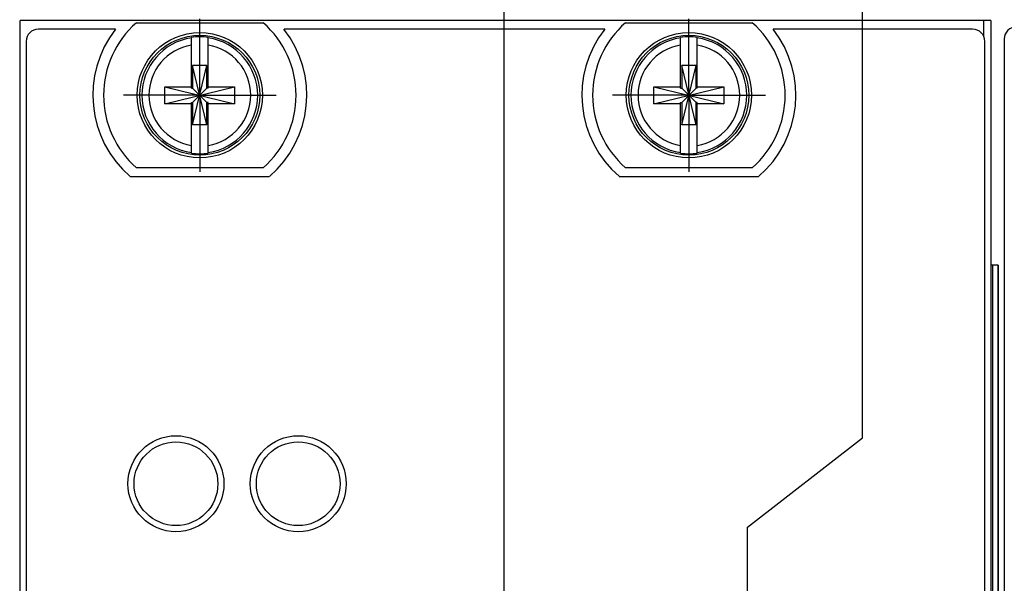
# Model space of a CAD drawing. Header units: inches. Extents: x 0 to 22, y 0 to 17.
# Tile 58 of 114: x 10.4 to 12, y 11.4 to 12.3. Entities that reach past the tile are written whole.
import ezdxf

# ---------------------------------------------------------------- set-up
doc = ezdxf.new("R2010")
doc.units = ezdxf.units.IN
doc.header["$LTSCALE"] = 1.21
doc.header["$MEASUREMENT"] = 0
doc.linetypes.add('CENTER', pattern=[0.6, 0.375, -0.075, 0.075, -0.075])
doc.layers.get('0').update_dxf_attribs({"linetype": 'CONTINUOUS'})
doc.layers.add('02___PRT_ALL_AXES', color=7, linetype='CONTINUOUS')
doc.layers.add('DIMENSIONS', color=7, linetype='CONTINUOUS')
doc.styles.get("Standard").update_dxf_attribs({"font": 'txt', "width": 0.8})
doc.dimstyles.new('DIMSTYLE_1', dxfattribs={"dimtxt": 0.125, "dimasz": 0.18, "dimexe": 0.125, "dimexo": 0.0625, "dimgap": 0.03125, "dimtad": 0, "dimtih": 1, "dimtoh": 1, "dimzin": 4, "dimdsep": 46, "dimtxsty": 'STANDARD', "dimblk": '_FILLED', "dimblk1": '_FILLED', "dimblk2": '_FILLED', "dimcen": 0.09, "dimadec": 0, "dimazin": 0, "dimtp": 0.01, "dimtm": 0.01, "dimtfac": 1, "dimtofl": 0, "dimtmove": 0, "dimatfit": 3, "dimldrblk": '_FILLED', "dimfxl": 1, "dimtolj": 1, "dimtzin": 4, "dimarcsym": 0})

# ---------------------------------------------------------------- blocks, each defined once
blk = doc.blocks.new('*D13')
at = {"layer": 'DIMENSIONS', "color": 2, "linetype": 'CONTINUOUS'}
blk.add_line((11.1485, 11.3147), (11.1485, 12.7326), dxfattribs=at)
at = {"layer": 'DIMENSIONS', "color": 2, "linetype": 'CONTINUOUS', "insert": (11.086, 12.7951), "char_height": 0.125, "width": 1.425, "attachment_point": 1, "rotation": 90, "line_spacing_factor": 0.9}
blk.add_mtext('2X 3.70{\\Ftxt.shx;\\W1.000000;\\H0.125000; }[93.9]', dxfattribs=at)
blk = doc.blocks.new('_FILLED')
at = {"color": 0, "linetype": 'BYBLOCK'}
blk.add_solid([(0, 0), (-1, 0.1736), (-1, -0.1736)], dxfattribs=at)
blk = doc.blocks.new('*D14')
at = {"layer": 'DIMENSIONS', "color": 2, "linetype": 'CONTINUOUS'}
for p, q in [((11.7344, 11.6128), (11.7344, 12.7326)), ((11.5466, 11.4669), (11.7344, 11.6128)), ((11.5466, 10.9737), (11.5466, 11.4669))]:
    blk.add_line(p, q, dxfattribs=at)
at = {"layer": 'DIMENSIONS', "color": 2, "linetype": 'CONTINUOUS', "insert": (11.6719, 12.7951), "char_height": 0.125, "width": 1.325, "attachment_point": 1, "rotation": 90, "line_spacing_factor": 0.9}
blk.add_mtext('4X 4.10{\\Ftxt.shx;\\W1.000000;\\H0.125000; }[104]', dxfattribs=at)
blk = doc.blocks.new('*D15')
at = {"layer": 'DIMENSIONS', "color": 2, "linetype": 'CONTINUOUS'}
for p, q in [((12.586, 11.8561), (12.586, 12.7326)), ((12.4261, 11.7021), (12.586, 11.8561)), ((12.4261, 11.246), (12.4261, 11.7021))]:
    blk.add_line(p, q, dxfattribs=at)
at = {"layer": 'DIMENSIONS', "color": 2, "linetype": 'CONTINUOUS', "insert": (12.5235, 12.7951), "char_height": 0.125, "width": 1.525, "attachment_point": 1, "rotation": 90, "line_spacing_factor": 0.9}
blk.add_mtext('4X 4.98{\\Ftxt.shx;\\W1.000000;\\H0.125000; }[126.4]', dxfattribs=at)

msp = doc.modelspace()

# ---------------------------------------------------------------- linework, layer by layer
at = {"color": 7, "linetype": 'CONTINUOUS'}
for p, q in [((10.3566, 7.1574), (10.3566, 12.2951)), ((11.9446, 12.2951), (10.3566, 12.2951)), ((10.5468, 12.2916), (10.7543, 12.2916)), ((11.3468, 12.2916), (11.5543, 12.2916)), ((11.9446, 12.2951), (11.9446, 7.2301)), ((10.5129, 12.2811), (10.3866, 12.2811)), ((11.3129, 12.2811), (10.7883, 12.2811)), ((11.9146, 12.2811), (11.5883, 12.2811)), ((10.3666, 12.2611), (10.3666, 8.1911)), ((10.6368, 12.1848), (10.6368, 12.2677)), ((10.6643, 12.1848), (10.6643, 12.2677)), ((11.4368, 12.1848), (11.4368, 12.2677)), ((11.4643, 12.1848), (11.4643, 12.2677)), ((11.9346, 7.2561), (11.9346, 12.2611)), ((11.9666, 12.2651), (11.9666, 8.1951)), ((10.6388, 12.1246), (10.6623, 12.2216)), ((10.6388, 12.2216), (10.6388, 12.1848)), ((10.6623, 12.1246), (10.6388, 12.2216)), ((10.6623, 12.2216), (10.6388, 12.2216)), ((10.6623, 12.1848), (10.6623, 12.2216)), ((11.4388, 12.1246), (11.4623, 12.2216)), ((11.4388, 12.2216), (11.4388, 12.1848)), ((11.4623, 12.1246), (11.4388, 12.2216)), ((11.4623, 12.2216), (11.4388, 12.2216)), ((11.4623, 12.1848), (11.4623, 12.2216)), ((10.5935, 12.1593), (10.5935, 12.1869)), ((10.5935, 12.1593), (10.7076, 12.1869)), ((10.5935, 12.1869), (10.6368, 12.1869)), ((10.5935, 12.1869), (10.7076, 12.1593)), ((10.6368, 12.1848), (10.6388, 12.1848)), ((10.6388, 12.1614), (10.6623, 12.1848)), ((10.6623, 12.1614), (10.6388, 12.1848)), ((10.6643, 12.1848), (10.6623, 12.1848)), ((10.6643, 12.1869), (10.7076, 12.1869)), ((10.7076, 12.1869), (10.7076, 12.1593)), ((11.3935, 12.1593), (11.3935, 12.1869)), ((11.3935, 12.1593), (11.5076, 12.1869)), ((11.3935, 12.1869), (11.4368, 12.1869)), ((11.3935, 12.1869), (11.5076, 12.1593)), ((11.4368, 12.1848), (11.4388, 12.1848)), ((11.4388, 12.1614), (11.4623, 12.1848)), ((11.4623, 12.1614), (11.4388, 12.1848)), ((11.4643, 12.1848), (11.4623, 12.1848)), ((11.4643, 12.1869), (11.5076, 12.1869)), ((11.5076, 12.1869), (11.5076, 12.1593)), ((10.6368, 12.0784), (10.6368, 12.1614)), ((10.6368, 12.1614), (10.6388, 12.1614)), ((10.6388, 12.1614), (10.6388, 12.1246)), ((10.6623, 12.1246), (10.6623, 12.1614)), ((10.6643, 12.1614), (10.6623, 12.1614)), ((10.6643, 12.0784), (10.6643, 12.1614)), ((11.4368, 12.0784), (11.4368, 12.1614)), ((11.4368, 12.1614), (11.4388, 12.1614)), ((11.4388, 12.1614), (11.4388, 12.1246)), ((11.4623, 12.1246), (11.4623, 12.1614)), ((11.4643, 12.1614), (11.4623, 12.1614)), ((11.4643, 12.0784), (11.4643, 12.1614)), ((10.6368, 12.1593), (10.5935, 12.1593)), ((10.7076, 12.1593), (10.6643, 12.1593)), ((11.4368, 12.1593), (11.3935, 12.1593)), ((11.5076, 12.1593), (11.4643, 12.1593)), ((10.6623, 12.1246), (10.6388, 12.1246)), ((11.4623, 12.1246), (11.4388, 12.1246)), ((10.7543, 12.0546), (10.5468, 12.0546)), ((11.5543, 12.0546), (11.3468, 12.0546)), ((10.5368, 12.0401), (10.7643, 12.0401)), ((11.3368, 12.0401), (11.5643, 12.0401)), ((11.9563, 11.8951), (11.9446, 11.8951)), ((11.9563, 11.8951), (11.9563, 7.8951))]:
    msp.add_line(p, q, dxfattribs=at)
at = {"color": 9, "linetype": 'CONTINUOUS'}
for p, q in [((11.9326, 12.2951), (11.9326, 12.2698)), ((11.9475, 11.8951), (11.9475, 7.8951)), ((11.9561, 11.8951), (11.9561, 7.8951))]:
    msp.add_line(p, q, dxfattribs=at)
at = {"color": 7, "linetype": 'CONTINUOUS'}
for centre, radius in [((10.6506, 12.1731), 0.1025), ((11.4506, 12.1731), 0.1025), ((10.6506, 12.1731), 0.098), ((11.4506, 12.1731), 0.098), ((10.6116, 11.5379), 0.0785), ((10.8116, 11.5379), 0.0785), ((10.6116, 11.5379), 0.0685), ((10.8116, 11.5379), 0.0685)]:
    msp.add_circle(centre, radius, dxfattribs=at)
for centre, radius, start, end in [((10.6506, 12.1731), 0.1575, 131.203, 228.797), ((10.6506, 12.1731), 0.1575, 311.203, 48.797), ((11.4506, 12.1731), 0.1575, 131.203, 228.797), ((11.4506, 12.1731), 0.1575, 311.203, 48.797), ((10.3866, 12.2611), 0.02, 90, 180), ((10.6506, 12.1731), 0.175, 141.8922, 229.4642), ((10.6506, 12.1731), 0.175, 310.5358, 38.1078), ((11.4506, 12.1731), 0.175, 141.8922, 229.4642), ((11.4506, 12.1731), 0.175, 310.5358, 38.1078), ((11.9146, 12.2611), 0.02, 0, 90), ((11.9866, 12.2651), 0.02, 90, 180), ((10.6506, 12.1731), 0.0956, 81.7166, 98.2834), ((11.4506, 12.1731), 0.0956, 81.7166, 98.2834), ((10.6506, 12.1731), 0.0956, 261.7166, 278.2834), ((11.4506, 12.1731), 0.0956, 261.7166, 278.2834)]:
    msp.add_arc(centre, radius, start, end, dxfattribs=at)
at = {"color": 9, "linetype": 'CONTINUOUS'}
for centre, radius, start, end in [((10.6506, 12.1731), 0.0947, 98.3637, 261.6363), ((10.6506, 12.1731), 0.0947, 278.3637, 81.6363), ((11.4506, 12.1731), 0.0947, 98.3637, 261.6363), ((11.4506, 12.1731), 0.0947, 278.3637, 81.6363), ((10.6506, 12.1731), 0.0832, 99.5336, 260.4664), ((10.6506, 12.1731), 0.0832, 279.5336, 80.4664), ((11.4506, 12.1731), 0.0832, 99.5336, 260.4664), ((11.4506, 12.1731), 0.0832, 279.5336, 80.4664)]:
    msp.add_arc(centre, radius, start, end, dxfattribs=at)
at = {"layer": '02___PRT_ALL_AXES', "color": 7, "linetype": 'CENTER'}
for p, q in [((10.6506, 12.1731), (10.6506, 12.2982)), ((11.4506, 12.1731), (11.4506, 12.2982)), ((10.6506, 12.1731), (10.5255, 12.1731)), ((10.6506, 12.1731), (10.6506, 12.048)), ((10.6506, 12.1731), (10.7757, 12.1731)), ((11.4506, 12.1731), (11.3255, 12.1731)), ((11.4506, 12.1731), (11.4506, 12.048)), ((11.4506, 12.1731), (11.5757, 12.1731))]:
    msp.add_line(p, q, dxfattribs=at)

# ---------------------------------------------------------------- dimensions: what is measured, and where the dimension line sits
at = {"layer": 'DIMENSIONS', "color": 2, "linetype": 'CONTINUOUS'}
for feature_location, offset, dtype, origin, text, picture, middle in [((12.4261, 11.246), (0.1599, 1.4866), 0, (7.4506, 11.1835), '4X <>', '*D15', (12.586, 13.5576)), ((11.1485, 11.3147), (0, 1.4179), 1, (7.4506, 11.2522), '2X <>', '*D13', (11.1485, 13.5076)), ((11.5466, 10.9737), (0.1879, 1.7589), 0, (7.4506, 10.9112), '4X <>', '*D14', (11.7344, 13.4576))]:
    dim = msp.add_ordinate_dim(feature_location=feature_location, offset=offset, dtype=dtype, origin=origin, text=text, dimstyle='DIMSTYLE_1', dxfattribs=at)
    dim.commit()
    dim.dimension.update_dxf_attribs({"geometry": picture, "text_midpoint": middle})

doc.saveas('drawing.dxf')
